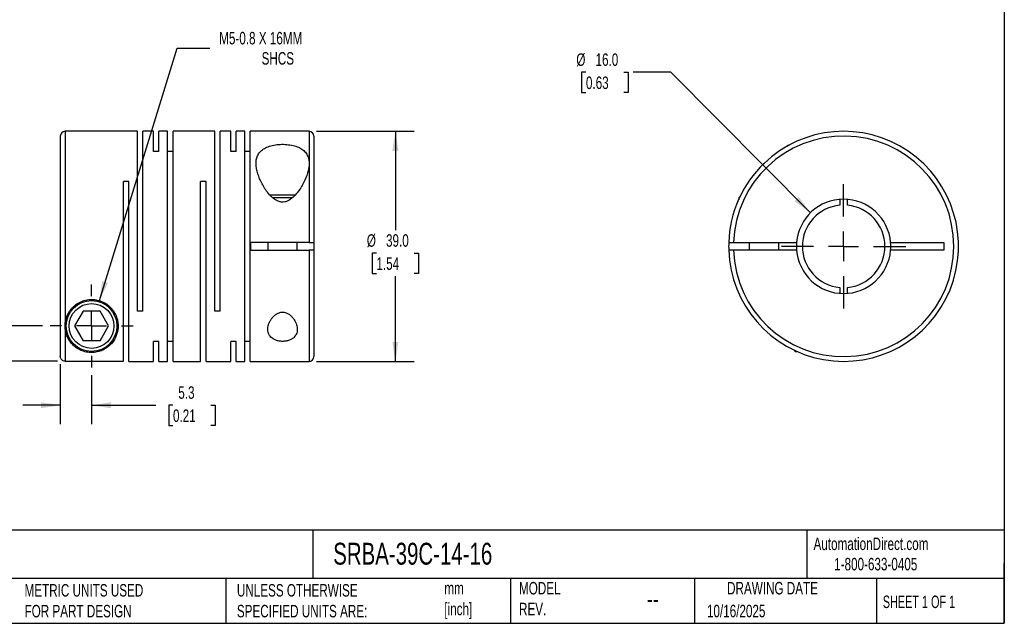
# Model space of a CAD drawing. Header units: millimetres. Extents: x 6 to 273, y 6 to 210.
# Tile 2 of 3: x 106 to 273, y 6 to 109. Entities that reach past the tile are written whole.
import ezdxf

# ---------------------------------------------------------------- set-up
doc = ezdxf.new("R2010")
doc.units = ezdxf.units.MM
doc.linetypes.add('SLD-Center', pattern=[19.05, 15.24, -1.27, 1.27, -1.27])
doc.linetypes.add('SLD-Solid', pattern=[0])
doc.layers.add('CENTER', color=40, linetype='SLD-Center')
doc.layers.add('DIMENSIONS', color=140, linetype='SLD-Solid', lineweight=25)
doc.layers.add('TEXT', color=140, linetype='SLD-Solid', lineweight=25)
doc.styles.add('SLDTEXTSTYLE0', font='TXT', dxfattribs={"width": 0.7})
doc.styles.add('SLDTEXTSTYLE1', font='TXT', dxfattribs={"width": 0.65})
doc.dimstyles.new('SLDDIMSTYLE0', dxfattribs={"dimtxt": 2.158008, "dimasz": 3.302, "dimexe": 0, "dimexo": 0.0625, "dimgap": 0.539502, "dimtad": 0, "dimtih": 1, "dimtoh": 1, "dimdec": 1, "dimrnd": 1e-09, "dimzin": 12, "dimdsep": 46, "dimtxsty": 'SLDTEXTSTYLE0', "dimsah": 1, "dimcen": 0.09, "dimadec": 0, "dimazin": 3, "dimtfac": 1, "dimtdec": 1, "dimtmove": 0, "dimatfit": 0, "dimfxl": 0, "dimfrac": 2, "dimtolj": 1, "dimtzin": 12, "dimarcsym": 0})
doc.dimstyles.new('SLDDIMSTYLE1', dxfattribs={"dimtxt": 2.158008, "dimasz": 3.302, "dimexe": 0, "dimexo": 0.0625, "dimgap": 0.539502, "dimtad": 0, "dimtih": 1, "dimtoh": 1, "dimdec": 1, "dimrnd": 1e-09, "dimzin": 4, "dimdsep": 46, "dimtxsty": 'SLDTEXTSTYLE0', "dimsah": 1, "dimcen": 0.09, "dimadec": 0, "dimazin": 1, "dimtfac": 1, "dimtdec": 1, "dimtmove": 0, "dimatfit": 0, "dimfxl": 0, "dimfrac": 2, "dimtolj": 1, "dimtzin": 12, "dimarcsym": 0})
doc.dimstyles.new('SLDDIMSTYLE2', dxfattribs={"dimtxt": 2.158008, "dimasz": 3.302, "dimexe": 0, "dimexo": 0.0625, "dimgap": 0.539502, "dimtad": 0, "dimtih": 1, "dimtoh": 1, "dimdec": 1, "dimrnd": 1e-09, "dimzin": 4, "dimdsep": 46, "dimtxsty": 'SLDTEXTSTYLE0', "dimsah": 1, "dimcen": 0.09, "dimadec": 0, "dimazin": 1, "dimtfac": 1, "dimtdec": 1, "dimtofl": 0, "dimtmove": 0, "dimatfit": 3, "dimfxl": 0, "dimfrac": 2, "dimtolj": 1, "dimtzin": 12, "dimarcsym": 0})
doc.dimstyles.new('SLDDIMSTYLE3', dxfattribs={"dimtxt": 2.158008, "dimasz": 3.302, "dimexe": 0, "dimexo": 0.0625, "dimgap": 0.539502, "dimtad": 0, "dimtih": 1, "dimtoh": 1, "dimdec": 1, "dimrnd": 1e-09, "dimzin": 12, "dimdsep": 46, "dimtxsty": 'SLDTEXTSTYLE0', "dimsah": 1, "dimcen": 0, "dimadec": 0, "dimazin": 3, "dimtfac": 1, "dimtdec": 1, "dimtofl": 0, "dimtmove": 0, "dimatfit": 3, "dimfxl": 0, "dimfrac": 2, "dimtolj": 1, "dimtzin": 12, "dimarcsym": 0})
doc.dimstyles.new('SLDDIMSTYLE4', dxfattribs={"dimtxt": 2.158008, "dimasz": 3.302, "dimexe": 0, "dimexo": 0.0625, "dimgap": 0.539502, "dimtad": 0, "dimtih": 1, "dimtoh": 1, "dimdec": 1, "dimrnd": 1e-09, "dimzin": 4, "dimdsep": 46, "dimtxsty": 'SLDTEXTSTYLE0', "dimsah": 1, "dimcen": 0, "dimadec": 0, "dimazin": 1, "dimtfac": 1, "dimtdec": 1, "dimtofl": 0, "dimtmove": 0, "dimatfit": 3, "dimfxl": 0, "dimfrac": 2, "dimtolj": 1, "dimtzin": 12, "dimarcsym": 0})

# ---------------------------------------------------------------- blocks, each defined once
blk = doc.blocks.new('_D')
at = {"layer": 'DIMENSIONS'}
for p, q in [((112.92, 50.29), (112.92, 40.13)), ((118.22, 48.44), (118.22, 40.13)), ((112.92, 43.31), (106.57, 43.31)), ((118.22, 43.31), (129.11, 43.31)), ((132.03, 43.31), (131.31, 43.31)), ((131.31, 43.31), (131.31, 39.88)), ((138.44, 43.31), (139.17, 43.31)), ((139.17, 43.31), (139.17, 39.88)), ((131.31, 39.88), (132.03, 39.88)), ((139.17, 39.88), (138.44, 39.88))]:
    blk.add_line(p, q, dxfattribs=at)
for points in [[(112.92, 43.31), (109.62, 43.81), (109.62, 42.8)], [(118.22, 43.31), (121.52, 42.8), (121.52, 43.81)]]:
    blk.add_solid(points, dxfattribs=at)
at = {"layer": 'DIMENSIONS', "char_height": 2.117, "attachment_point": 1, "style": 'SLDTEXTSTYLE0'}
for s, insert in [('5.3', (132.93, 46.52)), ('0.21', (132.03, 42.61))]:
    blk.add_mtext(s, dxfattribs=dict(at, insert=insert))
blk = doc.blocks.new('_D_1')
at = {"layer": 'DIMENSIONS'}
for p, q in [((86.01, 65.34), (85.29, 65.34)), ((85.29, 65.34), (85.29, 61.91)), ((92.43, 65.34), (93.15, 65.34)), ((93.15, 65.34), (93.15, 61.91)), ((96.32, 65.34), (102.67, 65.34)), ((102.67, 65.34), (102.67, 56.75)), ((85.29, 61.91), (86.01, 61.91)), ((93.15, 61.91), (92.43, 61.91)), ((109.91, 56.75), (99.49, 56.75)), ((112.45, 50.76), (99.49, 50.76)), ((102.67, 50.76), (102.67, 44.41))]:
    blk.add_line(p, q, dxfattribs=at)
for points in [[(102.67, 56.75), (103.18, 60.05), (102.16, 60.05)], [(102.67, 50.76), (102.16, 47.45), (103.18, 47.45)]]:
    blk.add_solid(points, dxfattribs=at)
at = {"layer": 'DIMENSIONS', "char_height": 2.117, "attachment_point": 1, "style": 'SLDTEXTSTYLE0'}
for s, insert in [('6.0', (86.91, 68.55)), ('0.24', (86.01, 64.64))]:
    blk.add_mtext(s, dxfattribs=dict(at, insert=insert))
blk = doc.blocks.new('_D_2')
at = {"layer": 'DIMENSIONS'}
for p, q in [((156.39, 89.75), (172.92, 89.75)), ((169.75, 89.75), (169.75, 73)), ((166.54, 69.09), (165.82, 69.09)), ((165.82, 69.09), (165.82, 65.66)), ((172.95, 69.09), (173.68, 69.09)), ((173.68, 69.09), (173.68, 65.66)), ((165.82, 65.66), (166.54, 65.66)), ((169.75, 50.75), (169.75, 65.17)), ((173.68, 65.66), (172.95, 65.66)), ((156.39, 50.75), (172.92, 50.75))]:
    blk.add_line(p, q, dxfattribs=at)
for points in [[(169.75, 89.75), (169.24, 86.44), (170.26, 86.44)], [(169.75, 50.75), (170.26, 54.05), (169.24, 54.05)]]:
    blk.add_solid(points, dxfattribs=at)
at = {"layer": 'DIMENSIONS', "char_height": 2.117, "attachment_point": 1, "style": 'SLDTEXTSTYLE0'}
for s, insert in [('%%c', (164.91, 72.3)), ('39.0', (168.17, 72.3)), ('1.54', (166.54, 68.38))]:
    blk.add_mtext(s, dxfattribs=dict(at, insert=insert))
blk = doc.blocks.new('_D_3')
at = {"layer": 'DIMENSIONS'}
for p, q in [((119.54, 61.05), (132.72, 103.87)), ((132.72, 103.87), (138.28, 103.87))]:
    blk.add_line(p, q, dxfattribs=at)
blk.add_solid([(119.54, 61.05), (121, 64.05), (120.03, 64.35)], dxfattribs=at)
at = {"layer": 'DIMENSIONS', "attachment_point": 1, "style": 'SLDTEXTSTYLE0'}
for s, insert, char_height in [('M5-0.8 X 16MM', (139.87, 106.6), 2.1167), ('SHCS', (147.06, 103.17), 2.117)]:
    blk.add_mtext(s, dxfattribs=dict(at, insert=insert, char_height=char_height))
blk = doc.blocks.new('SW_CENTERMARKSYMBOL_0')
at = {"layer": 'CENTER', "color": 0}
for p, q in [((0, 5.08), (0, 7.04)), ((0, 0), (0, 2.54)), ((-5.08, 0), (-7.04, 0)), ((0, 0), (-2.54, 0)), ((0, 0), (0, -2.54)), ((0, 0), (2.54, 0)), ((5.08, 0), (7.04, 0)), ((0, -5.08), (0, -7.04))]:
    blk.add_line(p, q, dxfattribs=at)
blk = doc.blocks.new('_D_4')
at = {"layer": 'DIMENSIONS'}
for p, q in [((202.08, 99.75), (201.35, 99.75)), ((201.35, 99.75), (201.35, 96.32)), ((208.49, 99.75), (209.22, 99.75)), ((209.22, 99.75), (209.22, 96.32)), ((216.47, 99.75), (210.12, 99.75)), ((240.15, 75.92), (216.47, 99.75)), ((201.35, 96.32), (202.08, 96.32)), ((209.22, 96.32), (208.49, 96.32))]:
    blk.add_line(p, q, dxfattribs=at)
blk.add_solid([(240.15, 75.92), (238.18, 78.62), (237.46, 77.9)], dxfattribs=at)
at = {"layer": 'DIMENSIONS', "char_height": 2.117, "attachment_point": 1, "style": 'SLDTEXTSTYLE0'}
for s, insert in [('%%c', (200.45, 102.96)), ('16.0', (203.71, 102.96)), ('0.63', (202.08, 99.04))]:
    blk.add_mtext(s, dxfattribs=dict(at, insert=insert))
blk = doc.blocks.new('SW_CENTERMARKSYMBOL_1')
at = {"layer": 'CENTER', "color": 0}
for p, q in [((0, 5.08), (0, 10.54)), ((0, 0), (0, 2.54)), ((-5.08, 0), (-10.54, 0)), ((0, 0), (-2.54, 0)), ((0, 0), (0, -2.54)), ((0, 0), (2.54, 0)), ((5.08, 0), (10.54, 0)), ((0, -5.08), (0, -10.54))]:
    blk.add_line(p, q, dxfattribs=at)

msp = doc.modelspace()

# ---------------------------------------------------------------- linework, layer by layer
for p, q in [((112.92, 88.95), (112.92, 51.56)), ((126.02, 89.75), (113.72, 89.75)), ((113.72, 89.75), (113.72, 56.75)), ((126.02, 59.25), (126.02, 89.75)), ((128.72, 89.75), (126.94, 89.75)), ((126.94, 59.25), (126.94, 89.75)), ((128.72, 86.35), (128.72, 89.75)), ((131.12, 89.75), (129.64, 89.75)), ((129.64, 86.35), (129.64, 89.75)), ((131.12, 50.75), (131.12, 89.75)), ((139.12, 89.75), (132.04, 89.75)), ((132.04, 50.75), (132.04, 89.75)), ((139.12, 59.25), (139.12, 89.75)), ((141.82, 89.75), (140.04, 89.75)), ((140.04, 59.25), (140.04, 89.75)), ((141.82, 86.35), (141.82, 89.75)), ((144.22, 89.75), (142.74, 89.75)), ((142.74, 86.35), (142.74, 89.75)), ((144.22, 50.75), (144.22, 89.75)), ((155.12, 89.75), (145.14, 89.75)), ((145.14, 50.75), (145.14, 89.75)), ((155.12, 89.75), (155.12, 84.32)), ((155.92, 88.95), (155.92, 70.9)), ((129.64, 86.35), (128.72, 86.35)), ((132.04, 86.35), (131.12, 86.35)), ((142.74, 86.35), (141.82, 86.35)), ((145.14, 86.35), (144.22, 86.35)), ((155.12, 84.32), (155.12, 70.9)), ((232.32, 84.34), (232.22, 84.24)), ((124.54, 81.25), (123.62, 81.25)), ((123.62, 50.76), (123.62, 81.25)), ((124.54, 50.75), (124.54, 81.25)), ((137.64, 81.25), (136.72, 81.25)), ((136.72, 50.75), (136.72, 81.25)), ((137.64, 50.75), (137.64, 81.25)), ((150.62, 78.95), (148.47, 78.95)), ((152.78, 78.95), (150.62, 78.95)), ((228.19, 78.65), (227.99, 78.45)), ((150.62, 78.45), (149, 78.45)), ((152.25, 78.45), (150.62, 78.45)), ((227.99, 78.45), (227.99, 78.21)), ((228.1, 78.45), (227.99, 78.45)), ((245.14, 78.22), (245.14, 77.22)), ((246.44, 77.22), (246.44, 78.22)), ((145.22, 69.6), (145.22, 70.9)), ((155.12, 70.9), (145.22, 70.9)), ((148.12, 70.9), (148.12, 69.6)), ((153.12, 69.6), (153.12, 70.9)), ((155.92, 70.9), (155.92, 69.6)), ((227.1, 70.9), (237.82, 70.9)), ((229.79, 70.9), (229.79, 69.6)), ((234.79, 69.6), (234.79, 70.9)), ((253.76, 70.9), (262.79, 70.9)), ((262.79, 70.9), (262.79, 69.6)), ((145.22, 69.6), (155.12, 69.6)), ((155.12, 69.6), (155.12, 50.75)), ((155.92, 69.6), (155.92, 51.55)), ((237.82, 69.6), (227.1, 69.6)), ((262.79, 69.6), (253.76, 69.6)), ((245.14, 63.28), (245.14, 62.27)), ((246.44, 62.27), (246.44, 63.28)), ((116.78, 59.25), (115.33, 56.75)), ((119.66, 59.25), (116.78, 59.25)), ((121.11, 56.75), (119.66, 59.25)), ((126.94, 59.25), (126.02, 59.25)), ((140.04, 59.25), (139.12, 59.25)), ((113.72, 56.75), (113.72, 50.76)), ((115.33, 56.75), (116.78, 54.25)), ((119.66, 54.25), (121.11, 56.75)), ((119.66, 54.25), (116.78, 54.25)), ((129.64, 54.14), (128.72, 54.14)), ((128.72, 50.75), (128.72, 54.14)), ((129.64, 50.75), (129.64, 54.14)), ((132.04, 54.14), (131.12, 54.14)), ((142.74, 54.14), (141.82, 54.14)), ((141.82, 50.75), (141.82, 54.14)), ((142.74, 50.75), (142.74, 54.14)), ((145.14, 54.14), (144.22, 54.14)), ((237.39, 52.65), (237.59, 52.45)), ((237.59, 52.55), (237.59, 52.45)), ((237.59, 52.45), (237.83, 52.45)), ((113.72, 50.76), (123.62, 50.76)), ((124.54, 50.75), (128.72, 50.75)), ((129.64, 50.75), (131.12, 50.75)), ((132.04, 50.75), (136.72, 50.75)), ((137.64, 50.75), (141.82, 50.75)), ((142.74, 50.75), (144.22, 50.75)), ((145.14, 50.75), (155.12, 50.75))]:
    msp.add_line(p, q)
for radius in [4.3, 3.8]:
    msp.add_circle((118.22, 56.75), radius)
for centre, radius, start, end in [((113.72, 88.95), 0.8, 90, 180), ((155.12, 88.95), 0.8, 0, 90), ((245.79, 70.25), 19.5, 181.9102, 133.8131), ((245.79, 70.25), 18.7, 181.992, 178.008), ((245.79, 70.25), 19.5, 133.8131, 178.0898), ((245.79, 70.25), 8, 4.6604, 175.3396), ((245.79, 70.25), 7, 95.328, 264.672), ((245.79, 70.25), 7, 275.328, 84.672), ((245.79, 70.25), 19.5, 178.0898, 181.9102), ((245.79, 70.25), 8, 175.3396, 184.6604), ((245.79, 70.25), 8, 355.3396, 4.6604), ((245.79, 70.25), 8, 184.6604, 355.3396), ((155.12, 51.55), 0.8, 270, 0)]:
    msp.add_arc(centre, radius, start, end)
for points, knots in [([(155.12, 84.32), (155.12, 84.57), (155.1, 84.82), (154.99, 85.3), (154.91, 85.53), (154.74, 85.85), (154.68, 85.96), (154.53, 86.16), (154.45, 86.25), (154.18, 86.53), (153.97, 86.7), (153.59, 86.91), (153.46, 86.98), (153.18, 87.11), (153.03, 87.16), (152.72, 87.26), (152.56, 87.31), (152.23, 87.39), (152.05, 87.42), (151.53, 87.5), (151.15, 87.54), (150.6, 87.55), (150.41, 87.54), (150.04, 87.53), (149.85, 87.51), (149.31, 87.45), (148.97, 87.39), (148.48, 87.25), (148.32, 87.2), (148.02, 87.09), (147.88, 87.03), (147.62, 86.9), (147.49, 86.83), (147.26, 86.68), (147.15, 86.59), (146.85, 86.33), (146.68, 86.15), (146.49, 85.84), (146.43, 85.73), (146.33, 85.51), (146.29, 85.39), (146.18, 85.05), (146.14, 84.81), (146.11, 84.3), (146.12, 84.04), (146.18, 83.51), (146.23, 83.24), (146.37, 82.7), (146.46, 82.42), (146.67, 81.86), (146.79, 81.57), (147.2, 80.72), (147.52, 80.16), (148.12, 79.34), (148.34, 79.07), (148.71, 78.69), (148.84, 78.57), (149.11, 78.34), (149.25, 78.23), (149.56, 78.04), (149.72, 77.95), (150.06, 77.82), (150.25, 77.77), (150.62, 77.74), (150.81, 77.75), (151.17, 77.82), (151.35, 77.88), (151.84, 78.11), (152.14, 78.33), (152.66, 78.81), (152.9, 79.08), (153.32, 79.61), (153.52, 79.89), (153.87, 80.45), (154.03, 80.73), (154.47, 81.59), (154.7, 82.15), (154.94, 82.98), (155.01, 83.25), (155.1, 83.8), (155.12, 84.06), (155.12, 84.32)], [0, 0, 0, 0, 0.03125, 0.03125, 0.0625, 0.0625, 0.078125, 0.078125, 0.09375, 0.09375, 0.125, 0.125, 0.140625, 0.140625, 0.15625, 0.15625, 0.171875, 0.171875, 0.1875, 0.1875, 0.21875, 0.21875, 0.234375, 0.234375, 0.25, 0.25, 0.28125, 0.28125, 0.296875, 0.296875, 0.3125, 0.3125, 0.328125, 0.328125, 0.34375, 0.34375, 0.375, 0.375, 0.390625, 0.390625, 0.40625, 0.40625, 0.4375, 0.4375, 0.46875, 0.46875, 0.5, 0.5, 0.53125, 0.53125, 0.5625, 0.5625, 0.625, 0.625, 0.65625, 0.65625, 0.671875, 0.671875, 0.6875, 0.6875, 0.703125, 0.703125, 0.71875, 0.71875, 0.734375, 0.734375, 0.75, 0.75, 0.78125, 0.78125, 0.8125, 0.8125, 0.84375, 0.84375, 0.875, 0.875, 0.9375, 0.9375, 0.96875, 0.96875, 1, 1, 1, 1]), ([(236.79, 87.54), (236.79, 87.54), (236.81, 87.55), (236.74, 87.52), (236.57, 87.43), (236.26, 87.26), (235.83, 87.02), (235.47, 86.79), (235.3, 86.68)], [0, 0, 0, 0, 0.0066407, 0.1841521, 0.3787116, 0.5733247, 0.7998903, 1, 1, 1, 1]), ([(227.91, 78.02), (227.88, 77.96), (227.84, 77.86), (227.8, 77.76), (227.79, 77.75), (227.79, 77.75)], [0, 0, 0, 0, 0.364966, 0.682667, 1, 1, 1, 1]), ([(155.12, 70.9), (155.23, 70.9), (155.33, 70.9), (155.52, 70.9), (155.61, 70.9), (155.83, 70.9), (155.92, 70.9), (155.92, 70.9)], [0, 0, 0, 0, 0.25, 0.25, 0.5, 0.5, 1, 1, 1, 1]), ([(226.3, 70.9), (226.3, 70.9), (226.32, 70.9), (226.4, 70.9), (226.46, 70.9), (226.68, 70.9), (226.89, 70.9), (227.1, 70.9)], [0, 0, 0, 0, 0.25, 0.25, 0.5, 0.5, 1, 1, 1, 1]), ([(155.92, 69.6), (155.92, 69.6), (155.9, 69.6), (155.82, 69.6), (155.76, 69.6), (155.54, 69.6), (155.33, 69.6), (155.12, 69.6)], [0, 0, 0, 0, 0.25, 0.25, 0.5, 0.5, 1, 1, 1, 1]), ([(227.1, 69.6), (227, 69.6), (226.89, 69.6), (226.7, 69.6), (226.61, 69.6), (226.39, 69.6), (226.3, 69.6), (226.3, 69.6)], [0, 0, 0, 0, 0.25, 0.25, 0.5, 0.5, 1, 1, 1, 1]), ([(113.72, 56.75), (113.72, 56.21), (113.82, 55.7), (114.06, 55.01), (114.16, 54.8), (114.39, 54.38), (114.52, 54.18), (114.81, 53.8), (114.97, 53.62), (115.32, 53.3), (115.51, 53.14), (115.94, 52.86), (116.17, 52.73), (116.56, 52.56), (116.7, 52.51), (116.99, 52.41), (117.15, 52.37), (117.48, 52.3), (117.65, 52.28), (118.02, 52.25), (118.21, 52.24), (118.58, 52.26), (118.76, 52.27), (119.11, 52.33), (119.27, 52.37), (119.58, 52.45), (119.72, 52.5), (119.99, 52.61), (120.12, 52.67), (120.49, 52.85), (120.71, 52.99), (121.11, 53.29), (121.29, 53.45), (121.62, 53.79), (121.78, 53.98), (122.18, 54.57), (122.39, 54.99), (122.6, 55.7), (122.66, 55.95), (122.72, 56.47), (122.73, 56.73), (122.7, 57.27), (122.66, 57.55), (122.52, 58.12), (122.42, 58.4), (122.15, 58.96), (121.98, 59.24), (121.68, 59.63), (121.57, 59.75), (121.34, 60), (121.21, 60.11), (120.8, 60.45), (120.51, 60.64), (119.85, 60.96), (119.5, 61.07), (118.96, 61.19), (118.77, 61.22), (118.4, 61.25), (118.22, 61.25), (117.66, 61.23), (117.29, 61.16), (116.76, 61.01), (116.59, 60.94), (116.26, 60.8), (116.1, 60.72), (115.63, 60.45), (115.36, 60.23), (114.99, 59.88), (114.87, 59.76), (114.66, 59.5), (114.56, 59.37), (114.29, 58.97), (114.15, 58.69), (113.81, 57.84), (113.72, 57.28), (113.72, 56.75)], [0, 0, 0, 0, 0.0625, 0.0625, 0.09375, 0.09375, 0.125, 0.125, 0.15625, 0.15625, 0.1875, 0.1875, 0.21875, 0.21875, 0.234375, 0.234375, 0.25, 0.25, 0.265625, 0.265625, 0.28125, 0.28125, 0.296875, 0.296875, 0.3125, 0.3125, 0.328125, 0.328125, 0.34375, 0.34375, 0.375, 0.375, 0.40625, 0.40625, 0.4375, 0.4375, 0.5, 0.5, 0.53125, 0.53125, 0.5625, 0.5625, 0.59375, 0.59375, 0.625, 0.625, 0.65625, 0.65625, 0.671875, 0.671875, 0.6875, 0.6875, 0.71875, 0.71875, 0.75, 0.75, 0.765625, 0.765625, 0.78125, 0.78125, 0.8125, 0.8125, 0.828125, 0.828125, 0.84375, 0.84375, 0.875, 0.875, 0.890625, 0.890625, 0.90625, 0.90625, 0.9375, 0.9375, 1, 1, 1, 1]), ([(150.62, 59.1), (150.42, 59.1), (150.22, 59.06), (149.85, 58.94), (149.68, 58.85), (149.37, 58.64), (149.23, 58.53), (148.99, 58.28), (148.87, 58.15), (148.68, 57.88), (148.59, 57.74), (148.44, 57.46), (148.37, 57.32), (148.21, 56.9), (148.14, 56.61), (148.12, 56.2), (148.12, 56.06), (148.15, 55.79), (148.18, 55.66), (148.26, 55.41), (148.32, 55.28), (148.46, 55.05), (148.55, 54.94), (148.87, 54.63), (149.15, 54.45), (149.66, 54.27), (149.85, 54.22), (150.23, 54.16), (150.43, 54.14), (150.83, 54.14), (151.03, 54.16), (151.41, 54.23), (151.59, 54.27), (151.93, 54.4), (152.08, 54.47), (152.36, 54.64), (152.48, 54.74), (152.79, 55.05), (152.94, 55.29), (153.06, 55.67), (153.09, 55.8), (153.12, 56.07), (153.12, 56.2), (153.09, 56.62), (153.03, 56.9), (152.81, 57.47), (152.66, 57.75), (152.36, 58.15), (152.25, 58.28), (152, 58.53), (151.87, 58.64), (151.56, 58.85), (151.39, 58.94), (151.11, 59.03), (151.01, 59.06), (150.82, 59.09), (150.72, 59.1), (150.62, 59.1)], [0, 0, 0, 0, 0.03125, 0.03125, 0.0625, 0.0625, 0.09375, 0.09375, 0.125, 0.125, 0.15625, 0.15625, 0.1875, 0.1875, 0.25, 0.25, 0.28125, 0.28125, 0.3125, 0.3125, 0.34375, 0.34375, 0.375, 0.375, 0.4375, 0.4375, 0.46875, 0.46875, 0.5, 0.5, 0.53125, 0.53125, 0.5625, 0.5625, 0.59375, 0.59375, 0.625, 0.625, 0.6875, 0.6875, 0.71875, 0.71875, 0.75, 0.75, 0.8125, 0.8125, 0.875, 0.875, 0.90625, 0.90625, 0.9375, 0.9375, 0.96875, 0.96875, 0.984375, 0.984375, 1, 1, 1, 1]), ([(113.72, 50.76), (113.61, 50.76), (113.51, 50.78), (113.32, 50.86), (113.23, 50.92), (113.01, 51.14), (112.92, 51.35), (112.92, 51.56)], [0, 0, 0, 0, 0.25, 0.25, 0.5, 0.5, 1, 1, 1, 1])]:
    msp.add_open_spline(points, degree=3, knots=knots)
at = {"layer": 'TEXT'}
for p, q in [((273.05, 209.55), (273.05, 6.35)), ((273.05, 22.13), (6.35, 22.13)), ((155.76, 22.13), (155.76, 13.97)), ((239.58, 22.13), (239.58, 13.97)), ((273.05, 6.35), (273.05, 16.51)), ((273.05, 13.97), (6.35, 13.97)), ((141, 13.97), (141, 6.35)), ((189.3, 13.97), (189.3, 6.35)), ((220.47, 13.97), (220.47, 6.35)), ((251.35, 13.97), (251.35, 6.35)), ((6.35, 6.35), (273.05, 6.35))]:
    msp.add_line(p, q, dxfattribs=at)

# ---------------------------------------------------------------- block references
at = {"layer": 'CENTER'}
for name, p in [('SW_CENTERMARKSYMBOL_1', (245.79, 70.25)), ('SW_CENTERMARKSYMBOL_0', (118.22, 56.75))]:
    msp.add_blockref(name, p, dxfattribs=at)

# ---------------------------------------------------------------- texts
at = {"layer": 'TEXT'}
for s, insert, char_height, attachment_point, style in [('SRBA-39C-14-16', (159.21, 20), 3.7042, 1, 'SLDTEXTSTYLE0'), ('AutomationDirect.com', (240.69, 20.88), 2.1167, 1, 'SLDTEXTSTYLE0'), ('1-800-633-0405', (244.19, 17.44), 2.1167, 1, 'SLDTEXTSTYLE0'), ('MODEL ^JREV.', (190.73, 13.36), 2.1167, 1, 'SLDTEXTSTYLE0'), ('DRAWING DATE', (233.73, 13.36), 2.1167, 2, 'SLDTEXTSTYLE0'), ('METRIC UNITS USED ^JFOR PART DESIGN', (106.85, 13), 2.1167, 1, 'SLDTEXTSTYLE0'), ('UNLESS OTHERWISE ^JSPECIFIED UNITS ARE:', (142.87, 13), 2.1167, 1, 'SLDTEXTSTYLE0'), ('mm^J[inch]', (178.06, 13.36), 2.117, 1, 'SLDTEXTSTYLE0'), ('--', (212.43, 12.08), 3.175, 1, 'SLDTEXTSTYLE0'), ('SHEET 1 OF 1', (252.44, 11.05), 2.1167, 1, 'SLDTEXTSTYLE1'), ('10/16/2025', (222.61, 9.49), 2.117, 1, 'SLDTEXTSTYLE0')]:
    msp.add_mtext(s, dxfattribs=dict(at, insert=insert, char_height=char_height, attachment_point=attachment_point, style=style))

# ---------------------------------------------------------------- dimensions: what is measured, and where the dimension line sits
at = {"layer": 'DIMENSIONS'}
dim = msp.add_diameter_dim_2p(p1=(116.9, 52.44), p2=(119.54, 61.05), text='M5-0.8 X 16MM\\PSHCS', dimstyle='SLDDIMSTYLE3', override={"dimpost": '<>'}, dxfattribs=at)
dim.commit()
dim.dimension.update_dxf_attribs({"geometry": '_D_3', "text_midpoint": (151.04, 103.87), "dimtype": 163})
dim = msp.add_diameter_dim_2p(p1=(251.43, 64.57), p2=(240.15, 75.92), dimstyle='SLDDIMSTYLE4', dxfattribs=at)
dim.commit()
dim.dimension.update_dxf_attribs({"geometry": '_D_4', "text_midpoint": (205.28, 99.75), "dimtype": 163})
dim = msp.add_linear_dim(base=(169.75, 50.75), p1=(155.12, 89.75), p2=(155.12, 50.75), angle=90, text='%%c<>', dimstyle='SLDDIMSTYLE2', dxfattribs=at)
dim.commit()
dim.dimension.update_dxf_attribs({"geometry": '_D_2', "text_midpoint": (169.75, 69.09), "dimtype": 160})
dim = msp.add_linear_dim(base=(102.67, 56.75), p1=(113.72, 50.76), p2=(111.18, 56.75), angle=90, dimstyle='SLDDIMSTYLE1', dxfattribs=at)
dim.commit()
dim.dimension.update_dxf_attribs({"geometry": '_D_1', "text_midpoint": (102.67, 65.34), "dimtype": 160})
dim = msp.add_linear_dim(base=(112.92, 43.31), p1=(118.22, 49.71), p2=(112.92, 51.56), dimstyle='SLDDIMSTYLE0', dxfattribs=at)
dim.commit()
dim.dimension.update_dxf_attribs({"geometry": '_D', "text_midpoint": (135.24, 43.31), "dimtype": 160})

doc.saveas('drawing.dxf')
